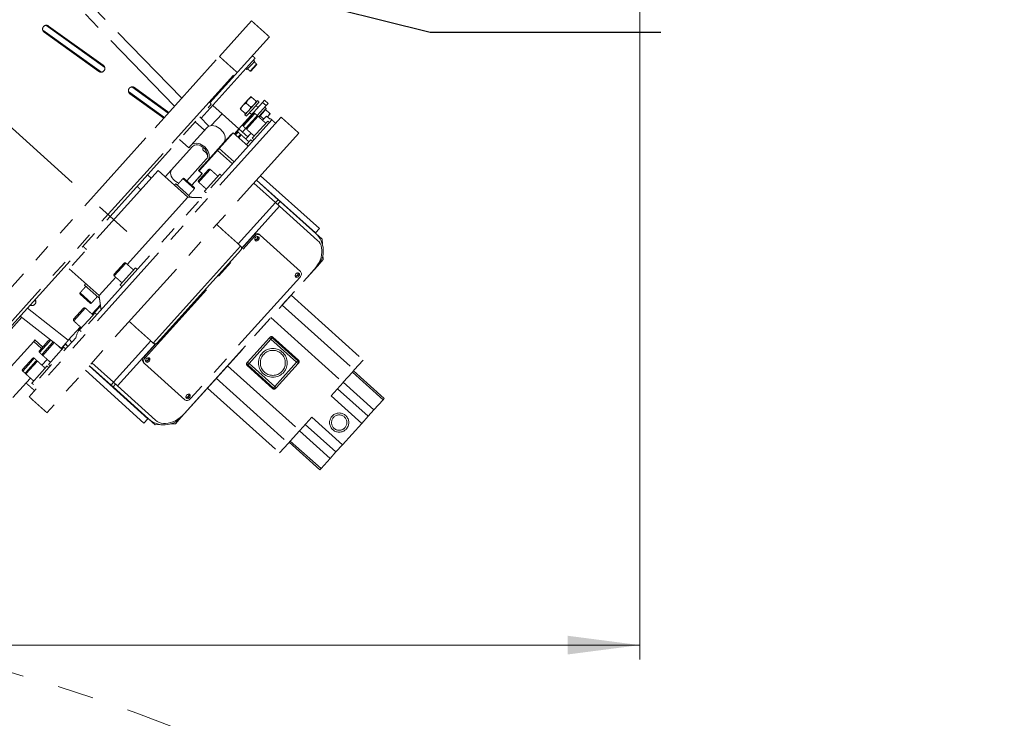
# Model space of a CAD drawing. Header units: millimetres. Extents: x 36 to 589, y 6 to 414.
# Tile 13 of 58: x 239 to 307, y 258 to 307. Entities that reach past the tile are written whole.
import ezdxf

# ---------------------------------------------------------------- set-up
doc = ezdxf.new("R2010")
doc.units = ezdxf.units.MM
doc.linetypes.add('CENTERX2', pattern=[20.32, 12.7, -2.54, 2.54, -2.54])
doc.linetypes.add('PHANTOM', pattern=[12.7, 6.35, -1.27, 1.27, -1.27, 1.27, -1.27])
doc.styles.add('SLDTEXTSTYLE1', font='TXT', dxfattribs={"width": 0.75})
doc.dimstyles.new('SLDDIMSTYLE0', dxfattribs={"dimtxt": 3.5, "dimasz": 5, "dimexe": 0, "dimexo": 0.0625, "dimgap": 0.875, "dimtad": 1, "dimlfac": 15, "dimrnd": 1e-09, "dimzin": 12, "dimdsep": 46, "dimtxsty": 'SLDTEXTSTYLE1', "dimsah": 1, "dimcen": 0.09, "dimadec": 0, "dimazin": 0, "dimtfac": 1, "dimtofl": 0, "dimtmove": 0, "dimatfit": 3, "dimfxl": 0, "dimtolj": 1, "dimtzin": 12, "dimarcsym": 0})
doc.dimstyles.new('SLDDIMSTYLE2', dxfattribs={"dimtxt": 3.5, "dimasz": 5, "dimexe": 0, "dimexo": 0.0625, "dimgap": 0.875, "dimtad": 1, "dimdec": 4, "dimlfac": 15, "dimzin": 12, "dimdsep": 46, "dimtxsty": 'SLDTEXTSTYLE1', "dimsah": 1, "dimcen": 0.09, "dimazin": 0, "dimtfac": 1, "dimtofl": 0, "dimtmove": 0, "dimatfit": 3, "dimfxl": 0, "dimtolj": 1, "dimtzin": 12, "dimarcsym": 0})
doc.dimstyles.new('SLDDIMSTYLE3', dxfattribs={"dimtxt": 1.3, "dimasz": 1.3, "dimexe": 0, "dimexo": 0.0625, "dimgap": 0.325, "dimtad": 0, "dimtih": 1, "dimtoh": 1, "dimdec": 0, "dimrnd": 1e-09, "dimzin": 0, "dimdsep": 46, "dimtxsty": 'Standard', "dimblk1": 'DOT', "dimblk2": 'DOT', "dimsah": 1, "dimcen": 0.09, "dimadec": 0, "dimazin": 0, "dimtfac": 1, "dimtdec": 0, "dimtofl": 0, "dimtmove": 0, "dimatfit": 3, "dimldrblk": 'DOT', "dimfxl": 0, "dimtolj": 1, "dimtzin": 0, "dimarcsym": 0})

# ---------------------------------------------------------------- blocks, each defined once
blk = doc.blocks.new('*D2')
at = {"color": 7, "linetype": 'Continuous', "lineweight": 0}
for p, q in [((281.674, 330.519), (281.674, 262.186)), ((126.208, 325.519), (126.208, 262.186)), ((281.674, 263.186), (126.208, 263.186))]:
    blk.add_line(p, q, dxfattribs=at)
for centre, start, end in [((200.916, 265.963), 153.43495, 206.56505), ((203.326, 265.963), 333.43495, 26.56505)]:
    blk.add_arc(centre, 6.21, start, end, dxfattribs=at)
for points in [[(126.208, 263.186), (131.208, 262.536), (131.208, 263.836)], [(281.674, 263.186), (276.674, 263.836), (276.674, 262.536)]]:
    blk.add_solid(points, dxfattribs=at)
at = {"color": 7, "linetype": 'Continuous', "lineweight": 0, "insert": (196.949, 267.698), "char_height": 3.5, "attachment_point": 1, "style": 'SLDTEXTSTYLE1'}
blk.add_mtext('2332', dxfattribs=at)
blk = doc.blocks.new('*D4')
at = {"color": 7, "linetype": 'Continuous', "lineweight": 0}
for p, q in [((156.607, 372.472), (130.722, 395.779)), ((171.274, 273.519), (83.791, 273.519))]:
    blk.add_line(p, q, dxfattribs=at)
blk.add_arc((266.505, 273.519), 181.715, 138, 180, dxfattribs=at)
for points in [[(131.465, 395.11), (127.682, 391.777), (128.66, 390.92)], [(84.791, 273.519), (85.509, 278.51), (84.21, 278.528)]]:
    blk.add_solid(points, dxfattribs=at)
at = {"color": 7, "linetype": 'Continuous', "lineweight": 0, "insert": (104.532, 365.482), "char_height": 3.5, "attachment_point": 1, "rotation": 59.33091, "style": 'SLDTEXTSTYLE1'}
blk.add_mtext('42°', dxfattribs=at)
blk = doc.blocks.new('_DOT')
at = {"color": 0, "linetype": 'ByBlock', "lineweight": -2}
blk.add_line((-0.5, 0), (-1, 0), dxfattribs=at)
at = {"color": 0, "linetype": 'ByBlock', "const_width": 0.5}
blk.add_lwpolyline([(-0.25, 0, 1), (0.25, 0, 1)], format="xyb", close=True, dxfattribs=at)

msp = doc.modelspace()

# ---------------------------------------------------------------- linework, layer by layer
at = {"color": 7, "linetype": 'CENTERX2', "lineweight": 0}
msp.add_line((157.3506333, 371.802614), (246.3002234, 291.7120433), dxfattribs=at)
at = {"color": 0, "linetype": 'PHANTOM', "lineweight": 0}
for p, q in [((249.8861347, 301.1743486), (212.6430665, 339.4838451)), ((249.3943528, 300.6281694), (212.1357175, 338.9536788)), ((240.4646581, 306.2357276), (244.5445431, 303.3041656)), ((244.4395016, 303.4643415), (240.6495709, 306.187245)), ((254.7275358, 306.5512693), (252.4971005, 304.0741198)), ((240.2346779, 305.908425), (244.3072334, 302.9821296)), ((244.1283127, 303.0312066), (240.338382, 305.75411)), ((255.9661105, 305.4360516), (251.8398051, 300.8533252)), ((248.0362297, 299.119821), (252.4971005, 304.0741198)), ((251.2367602, 299.7850489), (254.9821517, 303.9447276)), ((254.4145943, 303.1549803), (254.7401771, 303.5165766)), ((254.6326034, 303.0483928), (255.0786905, 303.5438227)), ((254.6796793, 303.0508599), (255.0811576, 303.4967468)), ((254.7401771, 303.5165766), (254.9498987, 303.7494962)), ((249.2252615, 298.049212), (253.6861322, 303.0035109)), ((246.1904276, 301.6289786), (248.6829085, 299.8380305)), ((248.6396589, 299.7899969), (246.2939874, 301.4752618)), ((246.4196679, 301.9568128), (248.9521876, 300.1370952)), ((248.9986998, 300.1887523), (246.6051763, 301.9083967)), ((244.9130197, 292.9610871), (251.9388911, 300.7641077)), ((255.4968183, 300.8797631), (253.8462961, 299.0466725)), ((254.507042, 301.0757181), (254.127868, 300.6546027)), ((254.6761864, 300.5421572), (254.3550675, 300.831294)), ((254.696629, 301.2862758), (254.507042, 301.0757181)), ((255.1598859, 301.0037206), (254.7137989, 300.5082908)), ((255.0553604, 300.9632726), (254.7342415, 301.2524094)), ((255.2589719, 300.9145032), (254.8128849, 300.4190733)), ((255.4968183, 300.8797631), (255.6306444, 301.028392)), ((255.7445332, 300.6567195), (255.4968183, 300.8797631)), ((255.6306444, 301.028392), (255.8783594, 300.8053485)), ((255.8783594, 300.8053485), (255.7445332, 300.6567195)), ((251.9350571, 299.2653731), (252.6820359, 300.0949771)), ((252.0379771, 300.6748903), (252.6820359, 300.0949771)), ((252.6820359, 300.0949771), (253.8462961, 299.0466725)), ((254.127868, 300.6546027), (253.938281, 300.444045)), ((254.2970124, 300.1210418), (253.9758935, 300.4101786)), ((254.1537719, 299.3383431), (254.8496678, 300.1112137)), ((254.1596931, 299.2253611), (254.9626498, 300.1171348)), ((254.7137989, 300.5082908), (254.2677118, 300.0128609)), ((254.8128849, 300.4190733), (254.3667978, 299.9236435)), ((255.7445332, 300.6567195), (255.1261417, 299.9699261)), ((255.2252276, 299.8807087), (255.7544018, 300.4684162)), ((255.5177189, 300.1657005), (255.3281319, 299.9551428)), ((255.7073059, 300.3762582), (255.5177189, 300.1657005)), ((255.9966772, 300.1157072), (255.7073059, 300.3762582)), ((256.0342897, 300.0818407), (255.8447027, 299.871283)), ((256.7775346, 299.8611642), (239.2909214, 280.4403128)), ((256.1506456, 299.6630924), (239.4223805, 281.0844717)), ((250.8273546, 299.5296214), (251.4714134, 298.9497082)), ((251.7776006, 299.2287219), (251.1436136, 299.8808626)), ((254.3767154, 299.1376039), (254.7246633, 299.5240392)), ((254.3826365, 299.0246219), (254.7841149, 299.4705088)), ((254.7246633, 299.5240392), (255.0726112, 299.9104745)), ((255.8544836, 299.5832506), (254.7838747, 298.3942189)), ((254.7841149, 299.4705088), (255.1855932, 299.9163957)), ((255.3281319, 299.9551428), (255.2450448, 299.8628652)), ((255.5808012, 299.7276384), (255.3281319, 299.9551428)), ((255.4977141, 299.6353608), (255.7668231, 299.9342367)), ((256.0145381, 299.7111932), (255.7668231, 299.9342367)), ((256.0145381, 299.7111932), (256.0515597, 299.7523098)), ((234.6536176, 284.2569245), (248.0362297, 299.119821)), ((258.0161093, 298.7459466), (240.5294961, 279.3250951)), ((250.5251199, 297.8987427), (251.629129, 299.1248691)), ((252.486958, 297.6864222), (253.4647947, 298.7724199)), ((253.3296223, 298.6721116), (252.7933893, 298.0765645)), ((253.3543938, 298.6498073), (253.3296223, 298.6721116)), ((254.5051975, 297.835637), (253.4647947, 298.7724199)), ((253.5391092, 298.7055068), (253.8462961, 299.0466725)), ((253.5588067, 298.6775672), (253.6840315, 298.8166434)), ((253.6233323, 298.629672), (253.7970135, 298.8225646)), ((253.6840315, 298.8166434), (253.8710676, 299.0243682)), ((253.8710676, 299.0243682), (254.4655835, 298.4890637)), ((254.3231849, 299.0781523), (254.0940111, 298.823629)), ((254.3320778, 298.3407905), (254.6947573, 298.743587)), ((235.8426493, 283.1863155), (249.2252615, 298.049212)), ((249.7233454, 298.303495), (250.3674043, 297.7235818)), ((251.6893801, 296.8504381), (252.7933893, 298.0765645)), ((252.8435389, 298.1322613), (252.8384405, 298.1375057)), ((253.7817501, 298.4768281), (253.9069749, 298.6159043)), ((253.8462757, 298.4289328), (254.0199569, 298.6218254)), ((254.6888473, 298.2886803), (254.38134, 297.9471588)), ((248.7341653, 295.7104227), (250.6242058, 297.8095253)), ((250.3674043, 297.7235818), (250.5251199, 297.8987427)), ((251.091175, 296.1362481), (252.3607855, 297.5462935)), ((251.3404255, 297.5828266), (251.6297967, 297.3222756)), ((251.3465526, 297.6652708), (251.3594726, 297.67962)), ((251.3594726, 297.67962), (251.4023085, 297.7271941)), ((251.6635907, 297.3199549), (251.6264405, 297.2786954)), ((251.6297967, 297.3222756), (251.6552244, 297.3505159)), ((252.3607855, 297.5462935), (252.486958, 297.6864222)), ((253.4011883, 296.6095106), (252.3607855, 297.5462935)), ((252.486958, 297.6864222), (253.5273608, 296.7496394)), ((250.2355581, 295.4350687), (251.5902941, 296.9396555)), ((251.6893801, 296.8504381), (251.0585177, 296.1497944)), ((248.2387355, 296.1565097), (242.0827339, 289.3195773)), ((250.3039989, 294.2969382), (248.2387355, 296.1565097)), ((250.582359, 295.1228078), (251.3141184, 295.9355089)), ((251.3062326, 295.9267509), (250.582359, 295.1228078)), ((251.0585177, 296.1497944), (251.3062326, 295.9267509)), ((251.3141184, 295.9355089), (251.091175, 296.1362481)), ((251.1591756, 295.564164), (251.7531598, 296.2238503)), ((251.1807754, 295.4685949), (251.8661419, 296.2297714)), ((247.763042, 295.6281986), (247.5153271, 295.8512422)), ((249.9680059, 295.5862649), (250.7606938, 294.8725256)), ((250.0621576, 295.5911992), (250.7557595, 294.9666773)), ((251.057264, 295.4509797), (251.1591756, 295.564164)), ((251.0631852, 295.3379976), (251.1807754, 295.4685949)), ((252.5350323, 295.8966264), (251.4644233, 294.7075946)), ((256.3967899, 293.9243689), (254.8934998, 295.2779374)), ((255.0719346, 295.4761093), (256.5752247, 294.1225408)), ((255.0805152, 295.4856391), (259.1745446, 291.8291795)), ((255.3481697, 295.7828994), (259.4409946, 292.1275156)), ((259.4409884, 292.127522), (255.3481701, 295.7828999)), ((249.4674416, 295.2295954), (250.4583014, 294.3374213)), ((246.1044993, 289.6329213), (250.3039989, 294.2969382)), ((253.8094849, 291.0508756), (256.3967899, 293.9243689)), ((256.3967899, 293.9243689), (256.5752247, 294.1225408)), ((256.3967899, 293.9243689), (256.6770474, 293.6720239)), ((256.7153535, 293.9963684), (256.5369186, 293.7981964)), ((256.5752247, 294.1225408), (256.7153535, 293.9963684)), ((259.1840027, 291.7735866), (256.7153535, 293.9963684)), ((256.6770474, 293.6720239), (254.0362119, 290.739079)), ((259.3164822, 291.2954661), (256.6770474, 293.6720239)), ((237.8871484, 285.1580664), (244.9130197, 292.9610871)), ((259.1745446, 291.8291795), (259.4409946, 292.1275156)), ((259.4409946, 292.1275156), (259.4409884, 292.127522)), ((247.3466957, 283.1445433), (254.9301759, 291.5668513)), ((254.0312825, 290.7094297), (254.8601115, 291.6299375)), ((254.9301759, 291.5668513), (254.8601115, 291.6299375)), ((255.258316, 291.7199369), (255.3283803, 291.6568506)), ((255.3283803, 291.6568506), (258.130955, 289.1334011)), ((259.1840027, 291.7735866), (259.6298896, 291.3721083)), ((259.6473143, 291.0396235), (259.6298896, 291.3721083)), ((251.2611981, 287.8962301), (253.9708392, 290.9055915)), ((253.985642, 290.6231364), (251.3955439, 287.746541)), ((259.7039038, 289.9598328), (259.3024254, 289.513946)), ((259.7039038, 289.9598328), (259.686479, 290.2923176)), ((242.0827339, 289.3195773), (244.1479973, 287.4600058)), ((245.1972146, 288.9427354), (245.8931104, 289.715606)), ((245.2031357, 288.8297534), (246.0060924, 289.7215272)), ((246.6749828, 289.3883821), (245.6043739, 288.1993504)), ((249.8453795, 279.0108324), (259.3024254, 289.513946)), ((250.0661103, 279.2606297), (259.0770691, 289.2683134)), ((244.1479973, 287.4600058), (245.3015425, 288.7411475)), ((258.0830724, 288.7279705), (250.4995922, 280.3056625)), ((244.123865, 287.302317), (243.1330052, 288.1944911)), ((247.904055, 284.1677451), (251.2611981, 287.8962301)), ((251.3955439, 287.746541), (248.1865101, 284.1825479)), ((239.6724732, 287.1408705), (239.7614789, 287.0409685)), ((243.6233006, 286.9456475), (242.8306128, 287.6593868)), ((243.5291489, 286.9407132), (242.8355471, 287.5652351)), ((257.4734684, 287.4826834), (262.4773102, 282.977204)), ((242.0098926, 284.3567222), (239.1742077, 286.5874907)), ((239.4031942, 286.8418058), (239.4666189, 286.7706164)), ((242.3831196, 285.8173663), (243.0790154, 286.5902369)), ((242.3890407, 285.7043843), (243.1919975, 286.5961581)), ((244.2369059, 286.830071), (243.6527472, 286.1812971)), ((244.2490623, 286.7439403), (243.7538107, 286.1939076)), ((256.8605448, 286.8019628), (261.8643866, 282.2964834)), ((235.0420597, 281.7990118), (238.7874512, 285.9586904)), ((240.9921556, 284.2242999), (238.6824258, 286.0413115)), ((243.7041008, 286.0888833), (242.7902789, 285.0739813)), ((243.7022902, 286.1366884), (243.7538107, 286.1939076)), ((243.8608878, 286.263013), (243.7041008, 286.0888833)), ((243.7785822, 286.1716033), (243.7538107, 286.1939076)), ((256.0798924, 285.9349605), (261.0837342, 281.4294811)), ((242.8497905, 285.2895233), (242.0098926, 284.3567222)), ((239.6089173, 284.280595), (239.6981347, 284.379681)), ((239.6981347, 284.379681), (240.2431076, 283.8889852)), ((240.6003453, 284.2857379), (240.7022569, 284.3989222)), ((240.6976487, 284.2742461), (240.7934357, 284.3806283)), ((242.0818005, 284.436584), (242.2602692, 284.2362665)), ((245.1553957, 281.4395358), (247.7427007, 284.3130291)), ((254.4571188, 282.8374747), (255.9788038, 284.5274772)), ((256.0778898, 284.4382598), (254.5562047, 282.7482573)), ((255.9788038, 284.5274772), (256.0208636, 284.5741894)), ((255.9788038, 284.5274772), (256.0778898, 284.4382598)), ((256.0778898, 284.4382598), (256.1670529, 284.5372854)), ((257.8614374, 282.8323464), (256.0778898, 284.4382598)), ((256.2092214, 284.5841183), (256.1670529, 284.5372854)), ((256.1670529, 284.5372854), (257.9506005, 282.931372)), ((257.992769, 282.9782049), (256.2092214, 284.5841183)), ((239.6089173, 284.280595), (235.3264815, 279.5244681)), ((240.1538902, 283.7898992), (239.6089173, 284.280595)), ((240.0063611, 283.6260516), (240.6003453, 284.2857379)), ((240.0122822, 283.5130695), (240.6976487, 284.2742461)), ((240.2293045, 283.4253124), (240.9252004, 284.198183)), ((240.2352257, 283.3123303), (241.0381824, 284.2041041)), ((241.7070728, 283.8709591), (240.6364638, 282.6819273)), ((241.5345634, 283.7976001), (241.1789803, 284.0773292)), ((241.3503032, 283.9230693), (241.3605726, 283.9344746)), ((241.5432615, 283.7897036), (241.5432685, 283.7896981)), ((241.5931414, 283.7444255), (241.5432615, 283.7897036)), ((241.5432685, 283.7896981), (241.8121186, 284.085873)), ((241.5432685, 283.7896981), (241.5931419, 283.7444259)), ((241.790855, 284.1044411), (241.8387522, 284.0670197)), ((241.8121186, 284.085873), (241.9842035, 283.9296645)), ((241.9909901, 283.9372018), (241.815799, 284.1338405)), ((241.8387522, 284.0670197), (241.9873811, 283.9331936)), ((248.0764886, 284.1201358), (245.4356532, 281.1871909)), ((247.2766313, 283.2076295), (248.1054603, 284.1281373)), ((239.3218266, 282.865799), (239.5366206, 283.1043519)), ((239.4017634, 282.8350197), (239.6496026, 283.110273)), ((240.1846669, 282.628499), (240.5473465, 283.0312955)), ((247.2766313, 283.2076295), (247.3466957, 283.1445433)), ((257.9506005, 282.931372), (257.992769, 282.9782049)), ((261.8643866, 282.2964834), (262.4773102, 282.977204)), ((238.8407248, 282.3314813), (239.3218266, 282.865799)), ((238.8466459, 282.2184992), (239.4017634, 282.8350197)), ((239.0636682, 282.1307421), (239.7595641, 282.9036127)), ((239.0695894, 282.0177601), (239.8725461, 282.9095339)), ((240.5414365, 282.5763888), (239.4708275, 281.3873571)), ((247.2606047, 278.5998355), (243.1974353, 282.2881418)), ((243.1974357, 282.2881423), (247.2606117, 278.5998299)), ((243.4650902, 282.5854026), (247.5294619, 278.8960049)), ((244.9769609, 281.2413639), (243.4736708, 282.5949324)), ((243.6521056, 282.7931043), (245.1553957, 281.4395358)), ((247.2988131, 282.7391127), (247.2287487, 282.802199)), ((250.1013877, 280.2156632), (247.2988131, 282.7391127)), ((253.0679125, 282.5898179), (258.0717543, 278.0843385)), ((254.415059, 282.7907626), (254.4571188, 282.8374747)), ((254.4670417, 282.6492317), (254.4248731, 282.6023988)), ((254.4248731, 282.6023988), (256.2084207, 280.9964854)), ((254.4571188, 282.8374747), (254.5562047, 282.7482573)), ((254.4670417, 282.6492317), (254.5562047, 282.7482573)), ((256.2505893, 281.0433183), (254.4670417, 282.6492317)), ((254.5562047, 282.7482573), (256.3397523, 281.1423439)), ((256.3397523, 281.1423439), (257.8614374, 282.8323464)), ((257.9605234, 282.743129), (256.4388383, 281.0531265)), ((257.8614374, 282.8323464), (257.9506005, 282.931372)), ((257.8614374, 282.8323464), (257.9605234, 282.743129)), ((258.0025832, 282.7898411), (257.9605234, 282.743129)), ((261.7332579, 282.1508502), (261.8643866, 282.2964834)), ((239.1023877, 281.4265062), (239.3817102, 281.7367252)), ((252.2872601, 281.7228156), (257.291102, 277.2173362)), ((261.7331447, 282.1507244), (261.0951191, 281.4421253)), ((261.7331447, 282.1507244), (261.7332579, 282.1508502)), ((263.8634932, 280.23255), (261.7331447, 282.1507244)), ((261.8081796, 282.2340592), (263.9385281, 280.3158848)), ((239.1023877, 281.4265062), (238.1611011, 280.3811014)), ((244.9769609, 281.2413639), (245.1553957, 281.4395358)), ((245.1170896, 281.1151914), (244.9769609, 281.2413639)), ((245.2955245, 281.3133633), (245.1170896, 281.1151914)), ((247.5857388, 278.8924097), (245.1170896, 281.1151914)), ((245.4356532, 281.1871909), (245.1553957, 281.4395358)), ((245.4356532, 281.1871909), (248.0750881, 278.810633)), ((251.6743365, 281.0420949), (256.6781783, 276.5366155)), ((256.2084207, 280.9964854), (256.2505893, 281.0433183)), ((256.2505893, 281.0433183), (256.3397523, 281.1423439)), ((256.3397523, 281.1423439), (256.4388383, 281.0531265)), ((256.4388383, 281.0531265), (256.3967785, 281.0064143)), ((261.0837342, 281.4294811), (260.2468749, 280.5000546)), ((262.8233105, 279.0773101), (260.692962, 280.9954845)), ((261.0837342, 281.4294811), (261.0948261, 281.4417998)), ((261.0948261, 281.4417998), (261.0951191, 281.4421253)), ((261.0951191, 281.4421253), (263.2254676, 279.5239509)), ((262.3772234, 278.5818802), (260.2468749, 280.5000546)), ((263.8634932, 280.23255), (263.2254676, 279.5239509)), ((263.9385281, 280.3158848), (263.8634932, 280.23255)), ((263.2254676, 279.5239509), (262.8233105, 279.0773101)), ((247.5294619, 278.8960049), (247.2606117, 278.5998299)), ((247.5857388, 278.8924097), (248.0316257, 278.4909313)), ((249.8453795, 279.0108324), (249.4439011, 278.5649455)), ((258.9086137, 279.0137649), (258.0717543, 278.0843385)), ((258.9086137, 279.0137649), (261.0389622, 277.0955905)), ((262.8233105, 279.0773101), (262.3772234, 278.5818802)), ((247.2606117, 278.5998299), (247.2606047, 278.5998355)), ((248.0316257, 278.4909313), (248.3641105, 278.5083561)), ((249.1114164, 278.5475207), (249.4439011, 278.5649455)), ((258.4625266, 278.5183351), (260.5928751, 276.6001607)), ((261.0389622, 277.0955905), (262.3772234, 278.5818802)), ((258.0603694, 278.0716943), (257.4223439, 277.3630951)), ((258.0603694, 278.0716943), (258.0606625, 278.0720197)), ((260.1907179, 276.1535199), (258.0603694, 278.0716943)), ((258.0606625, 278.0720197), (258.0717543, 278.0843385)), ((256.6781783, 276.5366155), (257.291102, 277.2173362)), ((257.291102, 277.2173362), (257.4222306, 277.3629693)), ((259.4776574, 275.3615859), (257.3473089, 277.2797604)), ((257.4222306, 277.3629693), (257.4223439, 277.3630951)), ((257.4223439, 277.3630951), (259.5526924, 275.4449207)), ((261.0389622, 277.0955905), (260.5928751, 276.6001607)), ((260.1907179, 276.1535199), (259.5526924, 275.4449207)), ((260.5928751, 276.6001607), (260.1907179, 276.1535199)), ((259.5526924, 275.4449207), (259.4776574, 275.3615859))]:
    msp.add_line(p, q, dxfattribs=at)
at = {"color": 0, "linetype": 'PHANTOM', "lineweight": 0, "flags": 128}
for points in [[(251.629129, 299.1248691), (251.7023324, 299.1883845), (251.7909993, 299.234044), (251.8924355, 299.2604601), (252.003559, 299.2668302), (252.1209934, 299.2529609), (252.2411705, 299.2192734), (252.3604388, 299.1667914), (252.4751742, 299.0971095), (252.5818908, 299.012345), (252.6773459, 298.9150733), (252.7586392, 298.8082501), (252.8233006, 298.6951211), (252.8693655, 298.5791237), (252.8954341, 298.4637823), (252.9007144, 298.3526017), (252.885046, 298.2489599), (252.8489049, 298.156006), (252.7933893, 298.0765645)], [(250.5251199, 297.8987427), (250.5983232, 297.9622581), (250.6869901, 298.0079176), (250.7884263, 298.0343337), (250.8995499, 298.0407038), (251.0169843, 298.0268345), (251.1371613, 297.993147), (251.2564296, 297.940665), (251.3711651, 297.8709831), (251.4778816, 297.7862185), (251.5733367, 297.6889469), (251.65463, 297.5821237), (251.7192915, 297.4689947), (251.7653563, 297.3529972), (251.7914249, 297.2376559), (251.7967053, 297.1264753), (251.7810368, 297.0228335), (251.7448957, 296.9298796), (251.6893801, 296.8504381)], [(250.6242058, 297.8095253), (250.6934865, 297.8678039), (250.7786679, 297.9071286), (250.8764765, 297.9259882), (250.9831536, 297.9236579), (251.0945997, 297.9002272), (251.2065319, 297.8565966), (251.3146488, 297.7944427), (251.4147954, 297.7161542), (251.5031232, 297.6247395), (251.5762379, 297.5237118), (251.6313296, 297.4169534), (251.6662812, 297.3085671), (251.6797496, 297.2027179), (251.6712171, 297.1034738), (251.6410117, 297.0146484), (251.5902941, 296.9396555)], [(249.6887571, 295.2761277), (249.5885277, 295.316136), (249.4804108, 295.3782898), (249.3802642, 295.4565784), (249.2919364, 295.547993), (249.2188217, 295.6490207), (249.16373, 295.7557791), (249.1287784, 295.8641655), (249.11531, 295.9700146), (249.1238425, 296.0692588), (249.1540479, 296.1580841), (249.2047655, 296.2330771)], [(254.8601115, 291.6299375), (254.9069908, 291.6752338), (254.9587999, 291.7127285), (255.0135478, 291.7409807), (255.0691306, 291.7589046), (255.1234122, 291.7658115), (255.1743066, 291.7614358), (255.2198581, 291.7459459), (255.258316, 291.7199369)], [(255.3283803, 291.6568506), (255.2899224, 291.6828596), (255.244371, 291.6983496), (255.1934765, 291.7027252), (255.1391949, 291.6958184), (255.0836122, 291.6778945), (255.0288643, 291.6496423), (254.9770552, 291.6121476), (254.9301759, 291.5668513)], [(255.0089983, 291.4958793), (255.0598188, 291.5392384), (255.1167867, 291.5650264), (255.1722083, 291.5697605), (255.2185985, 291.5528014), (255.249692, 291.5164394), (255.2612896, 291.4655854), (255.251825, 291.4071076), (255.2225762, 291.3489037), (255.1774937, 291.2988344), (255.1226659, 291.263662), (255.0654978, 291.2481366), (255.0137101, 291.254355), (254.9742972, 291.2814773), (254.9525818, 291.3258407), (254.9514969, 291.3814535), (254.9711889, 291.4408049), (255.0089983, 291.4958793)], [(259.0770691, 289.2683134), (259.2051082, 289.4233567), (259.3185089, 289.5876384), (259.4156177, 289.7587628), (259.4950185, 289.9342346), (259.5555535, 290.1114951), (259.5963398, 290.2879592), (259.6167828, 290.4610539), (259.6165844, 290.628255), (259.5957475, 290.7871244), (259.5545758, 290.9353452), (259.4936698, 291.0707563), (259.4139176, 291.1913829), (259.3164822, 291.2954661)], [(258.0830724, 288.7279705), (258.1232203, 288.7793278), (258.1550941, 288.8347723), (258.1774688, 288.8921735), (258.1894845, 288.9493253), (258.1906796, 289.0040315), (258.181008, 289.0541898), (258.1608415, 289.0978725), (258.130955, 289.1334011)], [(257.8115729, 288.9724297), (257.8623934, 289.0157888), (257.9193613, 289.0415769), (257.9747829, 289.046311), (258.0211731, 289.0293519), (258.0522667, 288.9929899), (258.0638643, 288.9421359), (258.0543996, 288.8836581), (258.0251509, 288.8254542), (257.9800683, 288.7753849), (257.9252406, 288.7402124), (257.8680725, 288.724687), (257.8162848, 288.7309054), (257.7768718, 288.7580278), (257.7551565, 288.8023911), (257.7540715, 288.858004), (257.7737635, 288.9173554), (257.8115729, 288.9724297)], [(247.2287487, 282.802199), (247.1988622, 282.8377275), (247.1786957, 282.8814103), (247.1690241, 282.9315685), (247.1702192, 282.9862747), (247.1822349, 283.0434266), (247.2046096, 283.1008277), (247.2364834, 283.1562722), (247.2766313, 283.2076295)], [(247.3466957, 283.1445433), (247.3065477, 283.093186), (247.274674, 283.0377415), (247.2522993, 282.9803403), (247.2402835, 282.9231885), (247.2390885, 282.8684823), (247.2487601, 282.818324), (247.2689266, 282.7746413), (247.2988131, 282.7391127)], [(247.4255181, 283.0735712), (247.4763386, 283.1169304), (247.5333065, 283.1427184), (247.5887281, 283.1474525), (247.6351182, 283.1304934), (247.6662118, 283.0941314), (247.6778094, 283.0432774), (247.6683448, 282.9847996), (247.639096, 282.9265957), (247.5940135, 282.8765264), (247.5391857, 282.841354), (247.4820176, 282.8258285), (247.4302299, 282.8320469), (247.390817, 282.8591693), (247.3691016, 282.9035327), (247.3680167, 282.9591455), (247.3877087, 283.0184969), (247.4255181, 283.0735712)], [(250.1013877, 280.2156632), (250.1398456, 280.1896542), (250.1853971, 280.1741642), (250.2362915, 280.1697886), (250.2905731, 280.1766954), (250.3461559, 280.1946193), (250.4009038, 280.2228715), (250.4527129, 280.2603662), (250.4995922, 280.3056625)], [(250.2280927, 280.5501217), (250.2789132, 280.5934808), (250.3358811, 280.6192689), (250.3913027, 280.624003), (250.4376929, 280.6070438), (250.4687865, 280.5706818), (250.4803841, 280.5198279), (250.4709194, 280.46135), (250.4416707, 280.4031461), (250.3965881, 280.3530769), (250.3417604, 280.3179044), (250.2845922, 280.302379), (250.2328046, 280.3085974), (250.1933916, 280.3357198), (250.1716763, 280.3800831), (250.1705913, 280.4356959), (250.1902833, 280.4950474), (250.2280927, 280.5501217)], [(248.0750881, 278.810633), (248.1887858, 278.7246111), (248.317088, 278.6579047), (248.4581237, 278.6114867), (248.6098362, 278.5860338), (248.7700133, 278.5819174), (248.9363192, 278.5991973), (249.1063288, 278.6376217), (249.2775629, 278.6966301), (249.4475247, 278.7753622), (249.6137356, 278.8726699), (249.773772, 278.9871341), (249.9253001, 279.1170857), (250.0661103, 279.2606297)]]:
    msp.add_lwpolyline(points, dxfattribs=at)
at = {"color": 0, "linetype": 'PHANTOM', "lineweight": 0}
for centre, radius in [((256.2088211, 282.7903019), 1), ((256.2088211, 282.7903019), 0.8666667), ((260.816319, 278.6416921), 0.6666667), ((260.816319, 278.6416921), 0.5333333)]:
    msp.add_circle(centre, radius, dxfattribs=at)
at = {"color": 7, "linetype": 'CENTERX2', "lineweight": 0}
msp.add_circle((203.9480472, 141.4839004), 124.5288743, dxfattribs=at)
at = {"color": 0, "linetype": 'PHANTOM', "lineweight": 0}
for centre, radius, start, end in [((240.4939765, 305.9706775), 0.2666667, 54.304367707, 234.304367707), ((244.2839072, 303.2477741), 0.2666667, 234.304367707, 54.304367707), ((255.0563861, 303.5190512), 0.0333333, 318, 48), ((254.6549078, 303.0731643), 0.0333333, 228, 318), ((246.4495818, 301.6918293), 0.2666667, 54.304367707, 234.304367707), ((254.9091193, 300.0576833), 0.08, 48, 138), ((254.2132235, 299.2848126), 0.08, 138, 228), ((255.1320628, 299.8569441), 0.08, 48, 138), ((253.743483, 298.763113), 0.08, 48, 138), ((254.436167, 299.0840735), 0.08, 138, 228), ((253.9664265, 298.5623738), 0.08, 48, 138), ((251.8126114, 296.1703199), 0.08, 48, 138), ((250.0175489, 295.5416562), 0.0666667, 48, 138), ((251.1167156, 295.3974492), 0.08, 138, 228), ((250.7111508, 294.9171343), 0.0666667, 318, 48), ((255.0028193, 291.4795286), 0.1290333, 245.590102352, 325.250727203), ((254.9786458, 291.5232088), 0.2106637, 263.836802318, 12.163198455), ((255.0246135, 291.5037336), 0.1290333, 310.749273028, 30.409895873), ((258.1133937, 290.5845549), 1.6, 318, 48), ((253.8370131, 290.7569625), 0.2, 318, 48), ((245.952562, 289.6620756), 0.08, 48, 138), ((245.2566662, 288.889205), 0.08, 138, 228), ((257.8053939, 288.956079), 0.1290333, 245.590049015, 325.250734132), ((257.7812204, 288.9997593), 0.2106638, 263.836855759, 12.163143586), ((257.8271882, 288.980284), 0.1290333, 310.749265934, 30.409950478), ((239.4948626, 287.0357832), 0.2666667, 241.372122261, 34.627877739), ((242.8801558, 287.6147781), 0.0666667, 138, 228), ((243.138467, 286.5367065), 0.08, 48, 138), ((243.5737576, 286.9902562), 0.0666667, 228, 318), ((242.4425712, 285.7638359), 0.08, 138, 228), ((244.0983929, 284.1854424), 1.6, 138.5366563, 166.955024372), ((240.7617085, 284.3453917), 0.08, 105.553358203, 138), ((256.0778325, 284.4382568), 0.1332927, 47.982548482, 137.982537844), ((240.0658127, 283.5725211), 0.08, 138, 228), ((240.984652, 284.1446525), 0.08, 48, 138), ((241.3192196, 283.5428912), 0.3333333, 47.768679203, 51.808679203), ((241.3192266, 283.5428856), 0.3333333, 47.768679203, 51.808679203), ((241.3192266, 283.5428856), 0.7333333, 47.768679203, 51.808679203), ((248.0378811, 284.316374), 0.2, 228, 318), ((239.5960722, 283.0508215), 0.08, 48, 138), ((240.2887561, 283.3717819), 0.08, 138, 228), ((247.4193391, 283.0572205), 0.1290333, 245.59002842, 325.250736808), ((247.3951655, 283.1009008), 0.2106638, 263.836840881, 12.163158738), ((247.4411333, 283.0814255), 0.1290333, 310.749263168, 30.409971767), ((238.9001764, 282.2779508), 0.08, 138, 228), ((239.8190156, 282.8500823), 0.08, 48, 138), ((254.5562017, 282.7483147), 0.1332927, 138.017462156, 228.017451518), ((257.8614404, 282.832289), 0.1332927, 318.017462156, 48.017451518), ((239.1231198, 282.0772116), 0.08, 138, 228), ((256.3398097, 281.1423469), 0.1332927, 227.982548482, 317.982537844), ((250.2219137, 280.533771), 0.1290333, 245.590030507, 325.250736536), ((250.1977402, 280.5774513), 0.2106638, 263.83683695, 12.163162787), ((250.243708, 280.557976), 0.1290333, 310.749263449, 30.409969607), ((248.6563478, 280.0814414), 1.6, 228, 318)]:
    msp.add_arc(centre, radius, start, end, dxfattribs=at)
for centre, major_axis, start_param, end_param in [((256.1199496, 284.484972), (0.0892718, 0.0991464), 0, 1.5707963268), ((257.9034972, 282.8790585), (0.0892718, 0.0991464), 4.7123889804, 6.2831853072), ((254.5141449, 282.7015452), (-0.0892718, -0.0991464), 4.7123889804, 6.2831853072), ((256.2976925, 281.0956317), (0.0892718, 0.0991464), 3.1415926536, 4.7123889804)]:
    msp.add_ellipse(centre, major_axis=major_axis, ratio=0.999390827, start_param=start_param, end_param=end_param, dxfattribs=at)
for points, degree in [([(255.9661105, 305.4360516), (254.7275358, 306.5512693)], 1), ([(254.9821517, 303.9447276), (254.7839798, 304.1231624)], 1), ([(253.6861322, 303.0035109), (252.4971005, 304.0741198)], 1), ([(254.9498987, 303.7494962), (254.87063, 303.8208701)], 1), ([(255.0786905, 303.5438227), (254.90529, 303.6999532)], 1), ([(254.3353255, 303.2263542), (254.4145943, 303.1549803)], 1), ([(254.459203, 303.2045233), (254.6326034, 303.0483928)], 1), ([(251.9388911, 300.7641077), (251.7902621, 300.8979339)], 1), ([(255.2589719, 300.9145032), (255.1598859, 301.0037206)], 1), ([(254.5898413, 300.1713584), (254.7384703, 300.0375323)], 1), ([(255.1855932, 299.9163957), (254.9626498, 300.1171348)], 1), ([(255.1845574, 300.5329622), (255.0359284, 300.6667883)], 1), ([(255.7544018, 300.4684162), (255.6553158, 300.5576336)], 1), ([(255.7073059, 300.3762582), (255.6874887, 300.3941017)], 1), ([(254.2677118, 300.0128609), (254.3667978, 299.9236435)], 1), ([(255.7206575, 299.4346216), (255.1855932, 299.9163957)], 1), ([(255.9783411, 299.4717288), (255.8544836, 299.5832506)], 1), ([(256.1506456, 299.6630924), (256.0515597, 299.7523098)], 1), ([(256.3983606, 299.4400488), (256.1506456, 299.6630924)], 1), ([(258.0161093, 298.7459466), (256.7775346, 299.8611642)], 1), ([(254.0199569, 298.6218254), (253.7970135, 298.8225646)], 1), ([(254.1596931, 299.2253611), (254.3826365, 299.0246219)], 1), ([(254.3826365, 299.0246219), (254.9177008, 298.5428478)], 1), ([(254.5550212, 298.1400514), (254.0199569, 298.6218254)], 1), ([(254.8127048, 298.1771586), (254.6888473, 298.2886803)], 1), ([(254.7838747, 298.3942189), (254.9077321, 298.2826971)], 1), ([(251.3465526, 297.6652708), (251.3415997, 297.6419694)], 1), ([(251.6264405, 297.2786954), (251.6781681, 297.2321197)], 1), ([(252.4012062, 295.7479974), (251.8661419, 296.2297714)], 1), ([(249.9680059, 295.5862649), (249.5665276, 295.140378)], 1), ([(251.0631852, 295.3379976), (251.5982494, 294.8562236)], 1), ([(252.6588897, 295.7851046), (252.5350323, 295.8966264)], 1), ([(247.0343004, 294.818849), (246.7865854, 295.0418926)], 1), ([(249.4674416, 295.2295954), (249.3782242, 295.1305095)], 1), ([(250.3592154, 294.4266387), (250.7606938, 294.8725256)], 1), ([(251.4644233, 294.7075946), (251.5882808, 294.5960729)], 1), ([(251.2874946, 294.2620159), (250.3039989, 294.2969382)], 1), ([(250.418199, 294.2928831), (250.4583014, 294.3374213)], 1), ([(253.9708392, 290.9055915), (252.3061948, 292.4044441)], 1), ([(243.039454, 290.8802816), (243.287169, 290.657238)], 1), ([(246.5411567, 289.2397531), (246.0060924, 289.7215272)], 1), ([(246.7988403, 289.2768603), (246.6749828, 289.3883821)], 1), ([(245.2031357, 288.8297534), (245.7382, 288.3479794)], 1), ([(243.2320912, 288.1052737), (242.8306128, 287.6593868)], 1), ([(243.2222226, 288.2935771), (243.1330052, 288.1944911)], 1), ([(245.6043739, 288.1993504), (245.7282313, 288.0878286)], 1), ([(243.6233006, 286.9456475), (244.024779, 287.3915344)], 1), ([(244.123865, 287.302317), (244.1639673, 287.3468551)], 1), ([(244.1479973, 287.4600058), (244.2855315, 286.4855482)], 1), ([(243.7270617, 286.114384), (243.1919975, 286.5961581)], 1), ([(242.3890407, 285.7043843), (242.924105, 285.2226103)], 1), ([(243.9847453, 286.1514912), (243.8608878, 286.263013)], 1), ([(242.7902789, 285.0739813), (242.9141364, 284.9624595)], 1), ([(246.2394106, 285.6665976), (247.904055, 284.1677451)], 1), ([(242.0098926, 284.3567222), (241.9783784, 284.3204207), (241.91535, 284.2478178), (241.82445, 284.1435439), (241.7393753, 284.0466748), (241.6913685, 283.9931668), (241.667365, 283.9664128)], 3), ([(241.5732467, 283.7223301), (241.0381824, 284.2041041)], 1), ([(241.667365, 283.9664128), (241.6475571, 283.9412337), (241.6079413, 283.8908754), (241.5667335, 283.8384935), (241.5395892, 283.8039886), (241.5362386, 283.7997296), (241.5345634, 283.7976001)], 3), ([(241.8309303, 283.7594373), (241.7070728, 283.8709591)], 1), ([(239.8725461, 282.9095339), (239.6496026, 283.110273)], 1), ([(240.0122822, 283.5130695), (240.2352257, 283.3123303)], 1), ([(240.2352257, 283.3123303), (240.7702899, 282.8305563)], 1), ([(240.4076104, 282.4277598), (239.8725461, 282.9095339)], 1), ([(240.665294, 282.464867), (240.5414365, 282.5763888)], 1), ([(240.6364638, 282.6819273), (240.7603213, 282.5704056)], 1), ([(238.8466459, 282.2184992), (239.0695894, 282.0177601)], 1), ([(239.0695894, 282.0177601), (239.6046536, 281.535986)], 1), ([(239.0755796, 281.3967327), (239.4223805, 281.0844717)], 1), ([(239.4223805, 281.0844717), (239.6700954, 280.8614282)], 1), ([(239.4708275, 281.3873571), (239.594685, 281.2758353)], 1), ([(239.2909214, 280.4403128), (240.5294961, 279.3250951)], 1)]:
    msp.add_open_spline(points, degree=degree, dxfattribs=at)
for points, knots in [([(254.3550675, 300.831294), (254.3137651, 300.8065641), (254.2304031, 300.7566509), (254.1622527, 300.6888242), (254.127868, 300.6546027)], [0, 0, 0, 0, 0.4954579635, 1, 1, 1, 1]), ([(254.507042, 301.0757181), (254.4916915, 301.0577246), (254.4294377, 300.9847522), (254.3870233, 300.8972329), (254.3550675, 300.831294)], [0, 0, 0, 0, 0.2465794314, 1, 1, 1, 1]), ([(254.7342415, 301.2524094), (254.7149716, 301.2412311), (254.6310829, 301.1925683), (254.5610148, 301.1265621), (254.507042, 301.0757181)], [0, 0, 0, 0, 0.2297082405, 1, 1, 1, 1]), ([(254.6761864, 300.5421572), (254.7384237, 300.5808305), (254.8210302, 300.6321608), (254.8870955, 300.7017012), (254.9033859, 300.7188485)], [0, 0, 0, 0, 0.75342056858, 1, 1, 1, 1]), ([(254.696629, 301.2862758), (254.6966739, 301.2862354), (254.697014, 301.2859292), (254.7052287, 301.2785326), (254.7245116, 301.2611702), (254.7342415, 301.2524094)], [0, 0, 0, 0, 0.0700880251, 0.5307833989, 1, 1, 1, 1]), ([(254.9033859, 300.7188485), (254.9483097, 300.7778403), (255.0066301, 300.8544241), (255.0462576, 300.9429398), (255.0553604, 300.9632726)], [0, 0, 0, 0, 0.7702917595, 1, 1, 1, 1]), ([(255.0553604, 300.9632726), (255.065873, 300.953807), (255.087091, 300.9347022), (255.0910004, 300.9311822), (255.0929729, 300.9294062)], [0, 0, 0, 0, 0.4954579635, 1, 1, 1, 1]), ([(253.9758935, 300.4101786), (253.9653808, 300.4196442), (253.9441629, 300.4387489), (253.9402534, 300.442269), (253.938281, 300.444045)], [0, 0, 0, 0, 0.49545796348, 1, 1, 1, 1]), ([(254.127868, 300.6546027), (254.1234192, 300.6495715), (254.0897281, 300.6114699), (254.0337785, 300.5328117), (253.995306, 300.4513052), (253.9758935, 300.4101786)], [0, 0, 0, 0, 0.0700880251, 0.5307833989, 1, 1, 1, 1]), ([(254.2970124, 300.1210418), (254.3383147, 300.1457717), (254.4216768, 300.1956849), (254.4898271, 300.2635116), (254.5242119, 300.2977331)], [0, 0, 0, 0, 0.4954579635, 1, 1, 1, 1]), ([(254.3346249, 300.0871754), (254.33458, 300.0872158), (254.3342399, 300.087522), (254.3260252, 300.0949185), (254.3067422, 300.112281), (254.2970124, 300.1210418)], [0, 0, 0, 0, 0.0700880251, 0.5307833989, 1, 1, 1, 1]), ([(254.5242119, 300.2977331), (254.5286607, 300.3027642), (254.5623518, 300.3408659), (254.6183013, 300.419524), (254.6567738, 300.5010305), (254.6761864, 300.5421572)], [0, 0, 0, 0, 0.0700880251, 0.5307833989, 1, 1, 1, 1]), ([(255.8447027, 299.871283), (255.8491514, 299.8763142), (255.8828425, 299.9144159), (255.9387921, 299.993074), (255.9772646, 300.0745805), (255.9966772, 300.1157072)], [0, 0, 0, 0, 0.07008802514, 0.53078339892, 1, 1, 1, 1]), ([(255.9966772, 300.1157072), (256.001542, 300.1113268), (256.023703, 300.091373), (256.029649, 300.0860192), (256.0342897, 300.0818407)], [0, 0, 0, 0, 0.2195232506, 1, 1, 1, 1]), ([(251.3594726, 297.67962), (251.3581746, 297.678088), (251.3483442, 297.6664863), (251.3373828, 297.6377927), (251.3394051, 297.6012602), (251.3404255, 297.5828266)], [0, 0, 0, 0, 0.0700880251, 0.5307833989, 1, 1, 1, 1]), ([(251.4197866, 297.7048197), (251.4124681, 297.704302), (251.3856968, 297.7024085), (251.3705087, 297.6892102), (251.3594726, 297.67962)], [0, 0, 0, 0, 0.2733715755, 1, 1, 1, 1])]:
    msp.add_open_spline(points, degree=3, knots=knots, dxfattribs=at)

# ---------------------------------------------------------------- dimensions: what is measured, and where the dimension line sits
at = {"color": 7, "linetype": 'Continuous', "lineweight": 0}
dim = msp.add_angular_dim_2l(base=(96.8601657, 338.6398868), line1=((157.3506333, 371.802614), (246.3002234, 291.7120433)), line2=((172.2743017, 273.5191545), (235.607635, 273.5191545)), dimstyle='SLDDIMSTYLE2', dxfattribs=at)
dim.commit()
dim.dimension.update_dxf_attribs({"geometry": '*D4', "text_midpoint": (110.207635, 366.2080207), "dimtype": 162})
dim = msp.add_linear_dim(base=(126.207635, 263.1858212), p1=(281.6743017, 331.5191545), p2=(126.207635, 326.5191545), text='(<>)', dimstyle='SLDDIMSTYLE0', dxfattribs=at)
dim.commit()
dim.dimension.update_dxf_attribs({"geometry": '*D2', "text_midpoint": (202.1206975, 263.1858212), "dimtype": 160})

# ---------------------------------------------------------------- leaders
msp.add_leader([(224.0507161, 316.5390627), (267.1257247, 305.7486334), (283.1418629, 305.7486334)], dimstyle='SLDDIMSTYLE3', dxfattribs=at)

doc.saveas('drawing.dxf')
